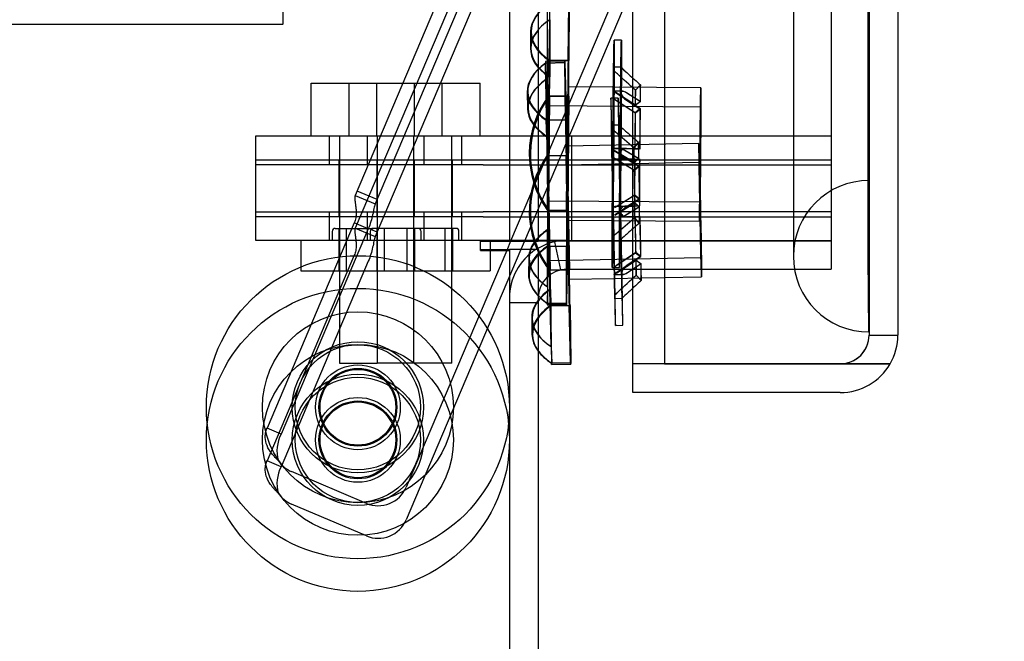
# Model space of a CAD drawing. Header units: inches. Extents: x 1 to 359, y -2 to 239.
# Tile 24 of 82: x 34.1 to 37.35, y 87.29 to 89.35. Entities that reach past the tile are written whole.
import ezdxf
from ezdxf.enums import TextEntityAlignment as Align
from ezdxf.lldxf.tags import DXFTag

# ---------------------------------------------------------------- set-up
doc = ezdxf.new("R2010")
doc.units = ezdxf.units.IN
doc.header["$MEASUREMENT"] = 0
for name, color, linetype in [('COM53964-1', 7, 'Continuous'), ('COM70098', 7, 'Continuous'), ('COM70220', 7, 'Continuous'), ('COM70739-9', 7, 'Continuous'), ('COM70839-3', 7, 'Continuous'), ('COM71195-6', 7, 'Continuous'), ('COM71299-1', 7, 'Continuous'), ('COM71300-1', 7, 'Continuous'), ('COM71301-1', 7, 'Continuous'), ('Default', 7, 'Continuous'), ('GSK87756', 7, 'Continuous'), ('NTS18147', 7, 'Continuous'), ('NTS86070', 7, 'Continuous'), ('ROL87452', 7, 'Continuous'), ('RVT17786', 7, 'Continuous'), ('SCC180005', 7, 'Continuous'), ('WAF25376', 7, 'Continuous'), ('WAM30038', 7, 'Continuous')]:
    doc.layers.add(name, color=color, linetype=linetype)
doc.styles.add('SEACAD_Times_New_Roman', font='times.ttf')
tags = doc.linetypes.add('HIDDEN2', pattern=[0.1875, 0.125, -0.0625]).pattern_tags.tags
tags[6:7] = [DXFTag(74, 4), DXFTag(75, 0), DXFTag(340, '0'), DXFTag(46, 0.0), DXFTag(50, 0.0), DXFTag(44, 0.0), DXFTag(45, 0.0)]
tags[4:5] = [DXFTag(74, 4), DXFTag(75, 0), DXFTag(340, '0'), DXFTag(46, 0.0), DXFTag(50, 0.0), DXFTag(44, 0.0), DXFTag(45, 0.0)]
doc.dimstyles.new('HAMMOND_(STH_-_300x200)', dxfattribs={"dimtxt": 1.5, "dimasz": 1.875, "dimexe": 0.75, "dimexo": 0.75, "dimgap": 0.375, "dimtad": 0, "dimtih": 1, "dimtoh": 1, "dimzin": 0, "dimdsep": 46, "dimtxsty": 'SEACAD_Times_New_Roman', "dimblk1": '_SE_FILLED', "dimblk2": '_SE_FILLED', "dimsah": 1, "dimcen": 0.75, "dimadec": 0, "dimazin": 0, "dimtfac": 0.8, "dimtofl": 0, "dimtmove": 0, "dimatfit": 3, "dimfxl": 1, "dimtolj": 1, "dimtzin": 0, "dimarcsym": 0})

# ---------------------------------------------------------------- blocks, each defined once
blk = doc.blocks.new('SE1')
at = {"layer": 'COM53964-1', "color": 7, "linetype": 'HIDDEN2'}
for p, q in [((34.9654, 89.4699), (34.9654, 89.3319)), ((34.9664, 89.3319), (34.9664, 89.4699)), ((18.5904, 89.3319), (34.9654, 89.3319)), ((34.9664, 89.3319), (34.9654, 89.3319))]:
    blk.add_line(p, q, dxfattribs=at)
at = {"layer": 'COM70098', "color": 7, "linetype": 'HIDDEN2'}
for p, q in [((34.8764, 88.8679), (34.8764, 88.9629)), ((34.8764, 88.9629), (35.6264, 88.9629)), ((35.1191, 88.9629), (35.1191, 88.8679)), ((35.2441, 88.9629), (35.2441, 88.8679)), ((35.4316, 88.8679), (35.4316, 88.9629)), ((35.5566, 88.8679), (35.5566, 88.9629)), ((35.6264, 88.9629), (36.7754, 88.9629)), ((35.9184, 88.9629), (35.9184, 88.8679)), ((35.6264, 88.8679), (34.8764, 88.8679)), ((35.6264, 88.8679), (36.7754, 88.8679)), ((34.8764, 88.6179), (34.8764, 88.7129)), ((34.8764, 88.7129), (35.6264, 88.7129)), ((35.1191, 88.7129), (35.1191, 88.6179)), ((35.2441, 88.7129), (35.2441, 88.6179)), ((35.4316, 88.6179), (35.4316, 88.7129)), ((35.5566, 88.6179), (35.5566, 88.7129)), ((36.7754, 88.7129), (35.6264, 88.7129)), ((35.9184, 88.7129), (35.9184, 88.6179)), ((35.6264, 88.6179), (34.8764, 88.6179)), ((35.9034, 88.6179), (35.6264, 88.6179))]:
    blk.add_line(p, q, dxfattribs=at)
at = {"layer": 'COM70220', "color": 7, "linetype": 'HIDDEN2'}
for p, q in [((36.6504, 149.8759), (36.6504, 88.8159)), ((36.8964, 149.8759), (36.8964, 88.8159)), ((36.8984, 149.8759), (36.8984, 88.8159)), ((36.8994, 149.8759), (36.8994, 88.8159)), ((36.6504, 88.8159), (36.6504, 88.5659)), ((36.8964, 88.8159), (36.8964, 88.5659)), ((36.8984, 88.8149), (36.8964, 88.5659)), ((36.8984, 88.8159), (36.8984, 88.3169)), ((36.8994, 88.8149), (36.8984, 88.8149)), ((36.8994, 88.8159), (36.8994, 88.3169)), ((36.8964, 88.5659), (36.8984, 88.3169)), ((36.8984, 88.3169), (36.8994, 88.3169))]:
    blk.add_line(p, q, dxfattribs=at)
blk.add_arc((36.9004, 88.5659), 0.25, 90, 270, dxfattribs=at)
at = {"layer": 'COM70739-9', "color": 7, "linetype": 'HIDDEN2'}
blk.add_line((35.8384, 149.5829), (35.8384, 88.9629), dxfattribs=at)
at = {"layer": 'COM70839-3', "color": 7, "linetype": 'HIDDEN2'}
for p, q in [((35.9807, 90.5959), (35.2045, 88.7667)), ((36.047, 90.5678), (35.2708, 88.7385)), ((35.9807, 90.4884), (35.2045, 88.6591)), ((36.047, 90.4602), (35.2708, 88.631)), ((36.4696, 90.3884), (35.7172, 88.6154)), ((36.4696, 90.2809), (35.7628, 88.6154)), ((35.2769, 88.753), (35.2106, 88.7812)), ((35.2045, 88.7667), (35.2708, 88.7385)), ((35.2014, 88.6765), (34.9135, 87.998)), ((35.2478, 88.6568), (35.2014, 88.6765)), ((35.2478, 88.6568), (34.9599, 87.9783)), ((35.2045, 88.6591), (35.2708, 88.631)), ((35.2769, 88.6455), (35.256, 88.6544)), ((35.7512, 88.5879), (35.3725, 87.6957)), ((35.7045, 88.5854), (35.3725, 87.8032)), ((35.2014, 88.569), (34.9135, 87.8905)), ((35.2478, 88.5493), (34.9599, 87.8708)), ((34.9599, 87.9783), (34.9135, 87.998)), ((34.9599, 87.8708), (34.9135, 87.8905)), ((35.2414, 87.7502), (34.9947, 87.8549)), ((35.2414, 87.6427), (34.9947, 87.7474))]:
    blk.add_line(p, q, dxfattribs=at)
at = {"layer": 'COM70839-3', "color": 7, "linetype": 'Continuous'}
for p, q in [((35.7172, 88.6154), (35.7045, 88.5854)), ((35.7628, 88.6154), (35.7512, 88.5879))]:
    blk.add_line(p, q, dxfattribs=at)
at = {"layer": 'COM70839-3', "color": 7, "linetype": 'HIDDEN2'}
for centre in [(35.2134, 88.0674), (35.2134, 87.9598)]:
    blk.add_circle(centre, 0.1285, dxfattribs=at)
for centre, radius, start, end in [((35.0651, 87.9231), 0.1188, 152.2817, 195.3294), ((35.0651, 87.8155), 0.1188, 152.2817, 195.3294), ((35.0338, 87.947), 0.1, 213.6052, 247.0066), ((35.2805, 87.8423), 0.1, 247.0066, 337.0066), ((35.0338, 87.8395), 0.1, 213.6052, 247.0066), ((35.2805, 87.7348), 0.1, 247.0066, 337.0066)]:
    blk.add_arc(centre, radius, start, end, dxfattribs=at)
for points, knots in [([(35.2045, 88.7667), (35.2043, 88.7661), (35.2039, 88.765), (35.2033, 88.7627), (35.203, 88.7594), (35.2031, 88.7548), (35.2037, 88.7483), (35.2051, 88.7391), (35.2068, 88.7269), (35.2079, 88.7142), (35.2077, 88.7025), (35.2064, 88.6926), (35.2044, 88.6843), (35.2024, 88.6791), (35.2014, 88.6765)], [0, 0, 0, 0, 0.040175, 0.080102, 0.158226, 0.23381, 0.30692, 0.445198, 0.573002, 0.690655, 0.799398, 0.868041, 0.934412, 1, 1, 1, 1]), ([(35.2708, 88.7385), (35.2706, 88.7381), (35.2705, 88.7378), (35.2703, 88.7374), (35.2703, 88.7373), (35.2702, 88.7371), (35.2702, 88.737), (35.2699, 88.7363), (35.2697, 88.7358), (35.2691, 88.734), (35.2687, 88.7328), (35.2677, 88.729), (35.267, 88.7261), (35.265, 88.717), (35.2637, 88.7102), (35.2589, 88.6882), (35.2543, 88.6722), (35.2478, 88.6568)], [0, 0, 0, 0, 0.015625, 0.015625, 0.023438, 0.023438, 0.03125, 0.03125, 0.0625, 0.0625, 0.125, 0.125, 0.25, 0.25, 0.5, 0.5, 1, 1, 1, 1]), ([(35.2045, 88.6591), (35.2043, 88.6586), (35.2039, 88.6575), (35.2033, 88.6552), (35.203, 88.6519), (35.2031, 88.6473), (35.2037, 88.6407), (35.2051, 88.6316), (35.2068, 88.6194), (35.2079, 88.6066), (35.2077, 88.595), (35.2064, 88.5851), (35.2044, 88.5768), (35.2024, 88.5716), (35.2014, 88.569)], [0, 0, 0, 0, 0.040175, 0.080102, 0.158226, 0.23381, 0.30692, 0.445198, 0.573002, 0.690655, 0.799398, 0.868041, 0.934412, 1, 1, 1, 1]), ([(35.2708, 88.631), (35.2706, 88.6306), (35.2705, 88.6303), (35.2703, 88.6299), (35.2703, 88.6298), (35.2702, 88.6295), (35.2702, 88.6295), (35.2699, 88.6288), (35.2697, 88.6283), (35.2691, 88.6265), (35.2687, 88.6253), (35.2677, 88.6215), (35.267, 88.6186), (35.265, 88.6094), (35.2637, 88.6027), (35.2589, 88.5807), (35.2543, 88.5647), (35.2478, 88.5493)], [0, 0, 0, 0, 0.015625, 0.015625, 0.023438, 0.023438, 0.03125, 0.03125, 0.0625, 0.0625, 0.125, 0.125, 0.25, 0.25, 0.5, 0.5, 1, 1, 1, 1]), ([(34.9505, 87.8916), (34.9496, 87.8925), (34.9489, 87.8932), (34.948, 87.894), (34.9477, 87.8943), (34.9472, 87.8947), (34.9472, 87.8948), (34.9455, 87.8964), (34.9445, 87.8974), (34.9408, 87.901), (34.9386, 87.9033), (34.9324, 87.9102), (34.9285, 87.915), (34.9185, 87.9292), (34.9138, 87.9385), (34.9082, 87.9567), (34.9072, 87.9655), (34.908, 87.9781), (34.9087, 87.9825), (34.9098, 87.9872), (34.9101, 87.9882), (34.9105, 87.9897), (34.9107, 87.9902), (34.911, 87.9912), (34.9113, 87.9919), (34.9118, 87.9935), (34.9125, 87.9955), (34.9135, 87.998)], [0, 0, 0, 0, 0.015625, 0.015625, 0.023438, 0.023438, 0.03125, 0.03125, 0.0625, 0.0625, 0.125, 0.125, 0.25, 0.25, 0.5, 0.5, 0.75, 0.75, 0.875, 0.875, 0.90625, 0.90625, 0.921875, 0.921875, 0.9375, 0.9375, 1, 1, 1, 1]), ([(34.9505, 87.7841), (34.9496, 87.785), (34.9489, 87.7857), (34.948, 87.7865), (34.9477, 87.7868), (34.9472, 87.7872), (34.9472, 87.7873), (34.9455, 87.7889), (34.9445, 87.7899), (34.9408, 87.7935), (34.9386, 87.7958), (34.9324, 87.8027), (34.9285, 87.8075), (34.9185, 87.8217), (34.9138, 87.831), (34.9082, 87.8492), (34.9072, 87.858), (34.908, 87.8706), (34.9087, 87.875), (34.9098, 87.8797), (34.9101, 87.8807), (34.9105, 87.8822), (34.9107, 87.8827), (34.911, 87.8837), (34.9113, 87.8844), (34.9118, 87.886), (34.9125, 87.8879), (34.9135, 87.8905)], [0, 0, 0, 0, 0.015625, 0.015625, 0.023438, 0.023438, 0.03125, 0.03125, 0.0625, 0.0625, 0.125, 0.125, 0.25, 0.25, 0.5, 0.5, 0.75, 0.75, 0.875, 0.875, 0.90625, 0.90625, 0.921875, 0.921875, 0.9375, 0.9375, 1, 1, 1, 1])]:
    blk.add_open_spline(points, degree=3, knots=knots, dxfattribs=at)
at = {"layer": 'COM71195-6', "color": 7, "linetype": 'Continuous'}
for p, q in [((36.2254, 150.5529), (36.2254, 88.211)), ((36.9954, 150.4579), (36.9954, 88.3059)), ((36.1204, 88.211), (36.1204, 88.4603)), ((36.2254, 88.211), (36.1204, 88.211)), ((36.1204, 88.1159), (36.1204, 88.2109)), ((36.8054, 88.2109), (36.1204, 88.2109)), ((36.2254, 88.211), (36.8054, 88.211)), ((36.8054, 88.211), (36.9699, 88.211)), ((36.9699, 88.2109), (36.8054, 88.2109)), ((36.8054, 88.1159), (36.1204, 88.1159))]:
    blk.add_line(p, q, dxfattribs=at)
at = {"layer": 'COM71195-6', "color": 7, "linetype": 'HIDDEN2'}
for p, q in [((36.9004, 150.4579), (36.9004, 88.3059)), ((36.1204, 88.4603), (36.1204, 150.0229)), ((36.9004, 88.3059), (36.9954, 88.3059))]:
    blk.add_line(p, q, dxfattribs=at)
blk.add_arc((36.8054, 88.3059), 0.095, 270, 0, dxfattribs=at)
at = {"layer": 'COM71195-6', "color": 7, "linetype": 'Continuous'}
for start, end in [(330, 0), (270, 330)]:
    blk.add_arc((36.8054, 88.3059), 0.19, start, end, dxfattribs=at)
at = {"layer": 'COM71195-6', "color": 7, "linetype": 'HIDDEN2'}
blk.add_ellipse((36.8054, 88.3059), major_axis=(-0.095, 0), ratio=0.999171, start_param=1.570796, end_param=3.141593, dxfattribs=at)
at = {"layer": 'COM71195-6', "color": 7, "linetype": 'Continuous'}
blk.add_ellipse((36.8054, 88.3059), major_axis=(-0.19, 0), ratio=0.999171, start_param=2.617994, end_param=3.141593, dxfattribs=at)
at = {"layer": 'COM71299-1', "color": 7, "linetype": 'HIDDEN2'}
for p, q in [((35.8835, 88.5208), (35.8637, 88.6138)), ((35.9034, 88.6179), (36.7754, 88.6179)), ((36.7754, 88.6154), (36.7754, 88.5229)), ((36.2254, 88.5229), (36.7754, 88.5229)), ((35.7134, 88.4129), (35.8084, 88.4129))]:
    blk.add_line(p, q, dxfattribs=at)
at = {"layer": 'COM71299-1', "color": 7, "linetype": 'Continuous'}
for p, q in [((35.7134, 88.5879), (35.7134, 88.5854)), ((35.8084, 88.5879), (35.7134, 88.5879)), ((35.8084, 88.5879), (35.8084, 81.4329)), ((35.9034, 88.5229), (36.2254, 88.5229))]:
    blk.add_line(p, q, dxfattribs=at)
for radius, start, end in [(0.19, 99.3048, 122.6369), (0.095, 90, 180)]:
    blk.add_arc((35.9034, 88.4279), radius, start, end, dxfattribs=at)
at = {"layer": 'COM71299-1', "color": 7, "linetype": 'HIDDEN2'}
for start, end in [(90, 99.3048), (122.6369, 180)]:
    blk.add_arc((35.9034, 88.4279), 0.19, start, end, dxfattribs=at)
at = {"layer": 'COM71300-1', "color": 7, "linetype": 'HIDDEN2'}
for p, q in [((35.7134, 149.9304), (35.7134, 88.6154)), ((36.7754, 149.9304), (36.7754, 88.6154)), ((36.7754, 88.6154), (36.2254, 88.6154))]:
    blk.add_line(p, q, dxfattribs=at)
at = {"layer": 'COM71300-1', "color": 7, "linetype": 'Continuous'}
for p, q in [((35.8084, 149.9304), (35.8084, 88.6154)), ((35.6184, 88.5854), (35.6184, 88.6154)), ((35.6184, 88.6154), (35.8084, 88.6154)), ((35.9034, 88.6154), (35.8084, 88.6154)), ((36.2254, 88.6154), (35.9034, 88.6154)), ((35.6184, 88.5854), (35.7134, 88.5854)), ((35.7134, 88.5854), (35.7134, 81.3354))]:
    blk.add_line(p, q, dxfattribs=at)
at = {"layer": 'COM71301-1', "color": 7, "linetype": 'HIDDEN2'}
for p, q in [((35.6184, 88.6179), (35.6184, 88.6154)), ((35.6184, 88.5879), (35.7134, 88.5879))]:
    blk.add_line(p, q, dxfattribs=at)
at = {"layer": 'GSK87756', "color": 7, "linetype": 'HIDDEN2'}
for p, q in [((34.8764, 88.6964), (34.8764, 88.8844)), ((34.8764, 88.8844), (35.6264, 88.8844)), ((35.1504, 88.8844), (35.1504, 88.6964)), ((35.2754, 88.8844), (35.2754, 88.6964)), ((35.4004, 88.6964), (35.4004, 88.8844)), ((35.5254, 88.6964), (35.5254, 88.8844)), ((35.6264, 88.8844), (36.7754, 88.8844)), ((35.9184, 88.8844), (35.9184, 88.6964)), ((35.6264, 88.6964), (34.8764, 88.6964)), ((35.6264, 88.6964), (36.7754, 88.6964))]:
    blk.add_line(p, q, dxfattribs=at)
at = {"layer": 'NTS18147', "color": 7, "linetype": 'HIDDEN2'}
for p, q in [((35.8463, 89.3465), (35.8467, 89.4011)), ((35.8466, 89.3465), (35.8472, 89.4011)), ((35.9068, 89.2118), (35.9097, 89.4006)), ((35.9102, 89.4006), (35.9099, 89.2118)), ((35.8435, 89.1578), (35.8463, 89.3465)), ((35.8466, 89.3465), (35.8463, 89.1578)), ((35.7832, 89.3065), (35.7829, 89.252)), ((35.7851, 89.3079), (35.7845, 89.2534)), ((35.8328, 89.2037), (35.8958, 89.2049)), ((35.834, 89.1491), (35.8328, 89.2037)), ((35.8959, 89.2096), (35.8329, 89.2083)), ((35.8963, 89.2049), (35.8333, 89.2037)), ((35.8343, 89.1491), (35.8333, 89.2037)), ((35.8435, 89.1578), (35.8438, 89.2123)), ((35.9068, 89.2118), (35.8438, 89.2123)), ((35.8463, 89.1578), (35.8469, 89.2123)), ((35.8469, 89.2123), (35.9099, 89.2118)), ((35.8982, 89.0162), (35.8958, 89.2049)), ((35.8963, 89.2049), (35.9013, 89.0162)), ((35.8364, 88.9604), (35.834, 89.1491)), ((35.8343, 89.1491), (35.8393, 88.9604)), ((35.772, 89.1073), (35.7732, 89.0528)), ((35.7738, 89.1088), (35.7748, 89.0543)), ((36.3451, 89.1215), (35.9076, 89.1252)), ((35.8396, 88.717), (35.8428, 89.0945)), ((35.8425, 89.0945), (35.9055, 89.094)), ((35.8428, 89.0945), (35.8425, 89.0945)), ((35.8459, 89.0945), (35.8427, 88.717)), ((35.8459, 89.0945), (35.8462, 89.0945)), ((35.9092, 89.094), (35.8462, 89.0945)), ((35.9023, 88.7165), (35.9055, 89.094)), ((35.9092, 89.094), (35.906, 88.7165)), ((36.3446, 89.058), (35.8441, 89.0622)), ((35.8982, 89.0162), (35.8352, 89.0149)), ((35.8364, 88.9604), (35.8352, 89.0149)), ((35.8383, 89.015), (35.9013, 89.0162)), ((35.8393, 88.9604), (35.8383, 89.015)), ((36.3389, 88.9382), (35.9015, 88.9296)), ((35.8373, 88.8971), (35.9003, 88.8983)), ((35.8375, 88.8971), (35.8373, 88.8971)), ((35.845, 88.5197), (35.8375, 88.8971)), ((36.3401, 88.8748), (35.8397, 88.8649)), ((35.8407, 88.8972), (35.8481, 88.5197)), ((35.8407, 88.8972), (35.8409, 88.8972)), ((35.9039, 88.8984), (35.8409, 88.8972)), ((35.9077, 88.5229), (35.9003, 88.8983)), ((35.9039, 88.8984), (35.9113, 88.521)), ((35.8414, 88.7493), (36.3419, 88.745)), ((35.9023, 88.7165), (35.8393, 88.717)), ((35.8396, 88.717), (35.8393, 88.717)), ((35.8427, 88.717), (35.843, 88.717)), ((35.843, 88.717), (35.906, 88.7165)), ((35.9039, 88.6852), (36.3414, 88.6815)), ((35.8392, 88.6537), (35.8386, 88.5992)), ((35.8389, 88.465), (35.8392, 88.6537)), ((35.842, 88.6537), (35.8392, 88.465)), ((35.842, 88.6537), (35.8417, 88.5992)), ((35.8386, 88.5992), (35.9016, 88.5987)), ((35.9047, 88.5986), (35.8417, 88.5992)), ((35.9013, 88.4099), (35.9016, 88.5987)), ((35.9047, 88.5986), (35.9018, 88.4099)), ((35.777, 88.5606), (35.7765, 88.506)), ((35.7786, 88.5592), (35.7783, 88.5046)), ((35.8459, 88.5519), (36.3463, 88.5618)), ((35.8815, 88.5204), (35.8447, 88.5197)), ((35.845, 88.5197), (35.8447, 88.5197)), ((35.8481, 88.5197), (35.8483, 88.5197)), ((35.8483, 88.5197), (35.9113, 88.521)), ((36.0589, 88.4926), (36.1478, 88.4944)), ((36.2254, 88.4959), (36.3476, 88.4983)), ((35.8389, 88.465), (35.8383, 88.4104)), ((35.8392, 88.465), (35.8388, 88.4104)), ((35.8514, 88.2677), (35.8464, 88.4564)), ((35.8464, 88.4564), (35.8473, 88.4019)), ((35.8492, 88.4565), (35.8517, 88.2677)), ((35.8492, 88.4565), (35.8504, 88.4019)), ((35.9013, 88.4099), (35.8383, 88.4104)), ((35.8385, 88.4058), (35.9015, 88.4052)), ((35.8388, 88.4104), (35.9018, 88.4099)), ((35.9134, 88.4032), (35.8504, 88.4019)), ((35.7869, 88.3615), (35.7878, 88.307)), ((35.7885, 88.3601), (35.7897, 88.3056)), ((35.8514, 88.2677), (35.8523, 88.2132)), ((35.8517, 88.2677), (35.8529, 88.2132)), ((35.8529, 88.2132), (35.9158, 88.2144))]:
    blk.add_line(p, q, dxfattribs=at)
at = {"layer": 'NTS18147', "color": 7, "linetype": 'Continuous'}
for p, q in [((35.9077, 88.5209), (35.8815, 88.5204)), ((35.9077, 88.5209), (35.9077, 88.5229)), ((35.9101, 88.4897), (36.0589, 88.4926)), ((36.1478, 88.4944), (36.2254, 88.4959)), ((35.8473, 88.4019), (35.9103, 88.4031)), ((35.9153, 88.2144), (35.9103, 88.4031)), ((35.9134, 88.4032), (35.9158, 88.2144)), ((35.9153, 88.2144), (35.8523, 88.2132)), ((35.8527, 88.2085), (35.9157, 88.2098))]:
    blk.add_line(p, q, dxfattribs=at)
at = {"layer": 'NTS18147', "color": 7, "linetype": 'HIDDEN2'}
for centre, start, end in [((36.0973, 88.9036), 143.1487, 215.8807), ((36.0975, 88.9036), 143.1487, 215.8807), ((36.1006, 88.9036), 143.1487, 215.8807), ((36.1009, 88.9036), 143.1487, 215.8807), ((36.0973, 88.7134), 144.7648, 197.4548), ((36.0976, 88.7134), 144.7648, 217.4968), ((36.1007, 88.7135), 144.7648, 217.4968), ((36.1009, 88.7135), 144.7648, 217.4968), ((36.0973, 88.7134), 203.2155, 217.4968)]:
    blk.add_arc(centre, 0.3183, start, end, dxfattribs=at)
at = {"layer": 'NTS18147', "color": 7, "linetype": 'Continuous'}
blk.add_arc((36.0973, 88.7134), 0.3183, 197.4548, 203.2155, dxfattribs=at)
at = {"layer": 'NTS18147', "color": 7, "linetype": 'HIDDEN2'}
for centre, major_axis, ratio, start_param, end_param in [((36.1016, 89.3045), (0.3183, -0.002), 0.500005, 2.502372, 3.771791), ((36.1034, 89.3045), (0.3183, -0.0034), 0.499987, 2.511394, 3.780813), ((36.1012, 89.25), (0.3183, -0.002), 0.500005, 2.502372, 3.771791), ((36.1028, 89.25), (0.3183, -0.0034), 0.499987, 2.511394, 3.780813), ((36.0903, 89.1143), (0.3183, 0.007), 0.500004, 2.502372, 3.771791), ((36.0921, 89.1144), (0.3183, 0.0056), 0.499988, 2.511394, 3.780813), ((35.8428, 88.7084), (0.0099, -0.4999), 0.003907, 3.005123, 3.27808), ((35.8427, 88.9058), (0.0042, 0.5), 0.003907, 0.910729, 1.183686), ((35.8427, 88.9058), (0.0042, 0.5), 0.003907, -1.183666, -0.910709), ((35.9058, 88.7097), (0.0099, -0.4999), 0.003907, 3.005123, 3.27808), ((35.9057, 88.9052), (0.0042, 0.5), 0.003907, 0.910729, 1.183686), ((35.9057, 88.9052), (0.0042, 0.5), 0.003907, -1.183666, -0.910709), ((36.0915, 89.0598), (0.3183, 0.007), 0.500004, 2.502372, 3.771791), ((36.0931, 89.0598), (0.3183, 0.0056), 0.499988, 2.511394, 3.780813), ((35.9057, 88.9052), (-0.0019, -0.22), 0.003907, 0.00001, 6.283185), ((35.8428, 88.7084), (-0.0099, 0.4999), 0.003907, 0.910728, 1.183685), ((35.8428, 88.7084), (-0.0099, 0.4999), 0.003907, -1.183667, -0.91071), ((35.9058, 88.7097), (-0.0099, 0.4999), 0.003907, 0.910728, 1.183685), ((35.9058, 88.7097), (-0.0099, 0.4999), 0.003907, -1.183667, -0.91071), ((35.9058, 88.7097), (0.0043, -0.22), 0.003907, 0.000009, 5.726146), ((35.8427, 88.9058), (-0.0042, -0.5), 0.003907, -1.183666, -0.910709), ((35.8427, 88.9058), (-0.0042, -0.5), 0.003907, 0.910729, 1.183686), ((35.9057, 88.9052), (-0.0042, -0.5), 0.003907, -1.183666, -0.910709), ((35.9057, 88.9052), (-0.0042, -0.5), 0.003907, 0.910729, 1.183686), ((36.0969, 88.5572), (0.3183, -0.002), 0.500005, 2.502372, 3.771791), ((36.0954, 88.5572), (0.3183, -0.0034), 0.499987, 2.511394, 2.806557), ((36.0948, 88.5026), (0.3183, -0.0034), 0.499987, 2.511394, 3.598799), ((36.0966, 88.5026), (0.3183, -0.002), 0.500005, 2.502372, 3.771791), ((36.0954, 88.5572), (0.3183, -0.0034), 0.499987, 2.968628, 3.780813), ((35.8428, 88.7084), (0.0099, -0.4999), 0.003907, -1.183667, -1.147305), ((35.8428, 88.7084), (0.0099, -0.4999), 0.003907, 0.910728, 1.183685), ((35.9058, 88.7097), (0.0099, -0.4999), 0.003907, 1.115198, 1.183685), ((36.1067, 88.3671), (0.3183, 0.007), 0.500004, 2.502372, 3.771791), ((36.1052, 88.3671), (0.3183, 0.0056), 0.499988, 2.762851, 3.780813), ((36.0948, 88.5026), (0.3183, -0.0034), 0.499987, 3.653529, 3.780813), ((36.1079, 88.3126), (0.3183, 0.007), 0.500004, 2.502372, 3.771791), ((35.8427, 88.9058), (0.0042, 0.5), 0.003907, 3.005124, 3.278081), ((35.9057, 88.9052), (0.0042, 0.5), 0.003907, 3.005124, 3.278081), ((36.1061, 88.3126), (0.3183, 0.0056), 0.499988, 2.771228, 3.494476), ((35.8428, 88.7084), (-0.0099, 0.4999), 0.003907, 3.141593, 3.27808)]:
    blk.add_ellipse(centre, major_axis=major_axis, ratio=ratio, start_param=start_param, end_param=end_param, dxfattribs=at)
for centre, major_axis in [((36.3432, 88.9015), (-0.0019, -0.22)), ((35.8427, 88.9058), (-0.0013, -0.1565)), ((36.3432, 88.9015), (-0.0013, -0.1565)), ((36.3432, 88.7183), (0.0043, -0.22)), ((36.3432, 88.7183), (0.0031, -0.1565)), ((35.8428, 88.7084), (0.0031, -0.1565))]:
    blk.add_ellipse(centre, major_axis=major_axis, ratio=0.003907, dxfattribs=at)
at = {"layer": 'NTS18147', "color": 7, "linetype": 'Continuous'}
for centre, major_axis, ratio, start_param, end_param in [((36.0954, 88.5572), (0.3183, -0.0034), 0.499987, -3.476628, -3.314557), ((35.9058, 88.7097), (0.0099, -0.4999), 0.003907, -1.183667, -0.91071), ((35.9058, 88.7097), (0.0043, -0.22), 0.003907, 5.726146, 6.283185), ((35.8428, 88.7084), (0.0099, -0.4999), 0.003907, -1.147305, -0.91071), ((35.9058, 88.7097), (0.0099, -0.4999), 0.003907, 0.910728, 1.115198), ((36.1052, 88.3671), (0.3183, 0.0056), 0.499988, -3.771791, -3.520334), ((36.0948, 88.5026), (0.3183, -0.0034), 0.499987, 3.598799, 3.653529), ((36.1061, 88.3126), (0.3183, 0.0056), 0.499988, -3.771791, -3.511958), ((36.1061, 88.3126), (0.3183, 0.0056), 0.499988, 3.494476, 3.780813), ((35.8428, 88.7084), (-0.0099, 0.4999), 0.003907, 3.005123, 3.141593), ((35.9058, 88.7097), (-0.0099, 0.4999), 0.003907, 3.005123, 3.27808)]:
    blk.add_ellipse(centre, major_axis=major_axis, ratio=ratio, start_param=start_param, end_param=end_param, dxfattribs=at)
at = {"layer": 'NTS86070', "color": 7, "linetype": 'HIDDEN2'}
for p, q in [((35.1289, 88.6479), (35.1289, 88.6179)), ((35.1389, 88.6579), (35.2639, 88.6579)), ((35.1504, 88.6579), (35.1504, 88.5179)), ((35.1749, 88.6579), (35.1749, 88.5179)), ((35.2539, 88.6479), (35.2539, 88.6179)), ((35.5369, 88.6579), (35.2639, 88.6579)), ((35.2754, 88.6579), (35.2754, 88.5179)), ((35.2999, 88.6579), (35.2999, 88.5179)), ((35.3759, 88.5179), (35.3759, 88.6579)), ((35.4004, 88.6579), (35.4004, 88.5179)), ((35.4219, 88.6179), (35.4219, 88.6479)), ((35.5009, 88.5179), (35.5009, 88.6579)), ((35.5254, 88.6579), (35.5254, 88.5179)), ((35.5469, 88.6179), (35.5469, 88.6479)), ((35.0254, 88.6179), (35.0254, 88.5179)), ((35.1504, 88.6179), (35.1504, 88.5179)), ((35.5254, 88.6179), (35.5254, 88.5179)), ((35.6504, 88.6179), (35.6504, 88.5179)), ((35.0254, 88.5179), (35.1524, 88.5179)), ((35.1504, 88.5179), (35.6504, 88.5179))]:
    blk.add_line(p, q, dxfattribs=at)
for centre, start, end in [((35.1389, 88.6479), 90, 180), ((35.2639, 88.6479), 90, 180), ((35.4119, 88.6479), 0, 90), ((35.5369, 88.6479), 0, 90)]:
    blk.add_arc(centre, 0.01, start, end, dxfattribs=at)
at = {"layer": 'ROL87452', "color": 7, "linetype": 'HIDDEN2'}
for centre, radius in [((35.2134, 88.0674), 0.5), ((35.2134, 87.9598), 0.5), ((35.2134, 88.0674), 0.2065), ((35.2134, 87.9598), 0.2065)]:
    blk.add_circle(centre, radius, dxfattribs=at)
at = {"layer": 'RVT17786', "color": 7, "linetype": 'HIDDEN2'}
for centre, radius in [((35.2134, 88.0674), 0.2165), ((35.2134, 88.0674), 0.125), ((35.2134, 87.9598), 0.2165), ((35.2134, 87.9598), 0.125)]:
    blk.add_circle(centre, radius, dxfattribs=at)
at = {"layer": 'SCC180005', "color": 7, "linetype": 'HIDDEN2'}
for p, q in [((35.0594, 89.1369), (35.1844, 89.1369)), ((35.0594, 88.9629), (35.0594, 89.1369)), ((35.1844, 89.1369), (35.4004, 89.1369)), ((35.1844, 88.9629), (35.1844, 89.1369)), ((35.2754, 88.9629), (35.2754, 89.1369)), ((35.4004, 89.1369), (35.6164, 89.1369)), ((35.4004, 88.9629), (35.4004, 89.1369)), ((35.4914, 88.9629), (35.4914, 89.1369)), ((35.6164, 88.9629), (35.6164, 89.1369)), ((35.1524, 88.9629), (35.1524, 88.2129)), ((35.2774, 88.9629), (35.2774, 88.2129)), ((35.3984, 88.2129), (35.3984, 88.9629)), ((35.5234, 88.2129), (35.5234, 88.9629)), ((35.1524, 88.2129), (35.2774, 88.2129)), ((35.5234, 88.2129), (35.2774, 88.2129))]:
    blk.add_line(p, q, dxfattribs=at)
at = {"layer": 'WAF25376', "color": 7, "linetype": 'HIDDEN2'}
for centre, radius in [((35.2134, 88.0674), 0.315), ((35.2134, 87.9598), 0.315), ((35.2134, 88.0674), 0.14), ((35.2134, 87.9598), 0.14)]:
    blk.add_circle(centre, radius, dxfattribs=at)
at = {"layer": 'WAM30038', "color": 7, "linetype": 'HIDDEN2'}
for p, q in [((36.0829, 89.2787), (36.0589, 89.2789)), ((36.0649, 89.1722), (36.058, 89.1785)), ((36.0581, 89.1785), (36.065, 89.1722)), ((36.0822, 89.1895), (36.0582, 89.1897)), ((36.1455, 89.1315), (36.1294, 89.1136)), ((36.1296, 89.1136), (36.1457, 89.1315)), ((36.0863, 89.1109), (36.0568, 89.1111)), ((36.0568, 89.1096), (36.0637, 89.106)), ((36.0878, 89.1109), (36.0582, 89.1111)), ((36.0651, 89.106), (36.0582, 89.1096)), ((36.0637, 89.106), (36.1286, 89.0644)), ((36.1296, 89.0644), (36.0651, 89.106)), ((36.1446, 89.077), (36.0998, 89.1057)), ((36.1012, 89.1056), (36.1457, 89.077)), ((36.0724, 89.088), (36.0484, 89.0875)), ((36.0634, 89.0812), (36.0565, 89.0865)), ((36.0581, 89.0865), (36.065, 89.0812)), ((36.1283, 89.0396), (36.0634, 89.0812)), ((36.065, 89.0812), (36.1295, 89.0396)), ((36.0995, 89.0809), (36.1443, 89.0522)), ((36.1456, 89.0522), (36.1011, 89.0809)), ((36.1286, 89.0644), (36.1446, 89.077)), ((36.1457, 89.077), (36.1296, 89.0644)), ((36.1443, 89.0522), (36.1283, 89.0396)), ((36.1295, 89.0396), (36.1456, 89.0522)), ((36.0741, 88.9988), (36.0501, 88.9983)), ((36.0573, 88.981), (36.0503, 88.9871)), ((36.0504, 88.9871), (36.0575, 88.981)), ((36.1391, 88.9426), (36.1235, 88.9243)), ((36.1237, 88.9243), (36.1393, 88.9426)), ((36.0805, 88.9203), (36.0509, 88.9198)), ((36.051, 88.9182), (36.058, 88.9148)), ((36.082, 88.9204), (36.0524, 88.9198)), ((36.0594, 88.9148), (36.0524, 88.9183)), ((36.0548, 88.9203), (36.0618, 88.9214)), ((36.0639, 88.9214), (36.0569, 88.9203)), ((36.058, 88.9148), (36.124, 88.8751)), ((36.1251, 88.8751), (36.0594, 88.9148)), ((36.0618, 88.9214), (36.1271, 88.9208)), ((36.0979, 88.9211), (36.0618, 88.9214)), ((36.1287, 88.9208), (36.0639, 88.9214)), ((36.1, 88.9211), (36.0639, 88.9214)), ((36.1397, 88.8881), (36.0941, 88.9155)), ((36.0955, 88.9155), (36.1409, 88.8881)), ((36.1429, 88.9207), (36.0979, 88.9211)), ((36.1, 88.9211), (36.1447, 88.9207)), ((36.1271, 88.9208), (36.1429, 88.9207)), ((36.1447, 88.9207), (36.1287, 88.9208)), ((36.0584, 88.89), (36.0514, 88.8951)), ((36.053, 88.8951), (36.06, 88.8901)), ((36.0615, 88.8864), (36.0545, 88.8876)), ((36.0567, 88.8876), (36.0636, 88.8864)), ((36.1244, 88.8503), (36.0584, 88.89)), ((36.06, 88.8901), (36.1257, 88.8503)), ((36.1268, 88.8858), (36.0615, 88.8864)), ((36.0976, 88.8861), (36.0615, 88.8864)), ((36.0636, 88.8864), (36.1284, 88.8858)), ((36.0997, 88.8861), (36.0636, 88.8864)), ((36.0945, 88.8907), (36.1401, 88.8633)), ((36.1414, 88.8634), (36.0961, 88.8908)), ((36.0976, 88.8861), (36.1426, 88.8857)), ((36.1444, 88.8857), (36.0997, 88.8861)), ((36.124, 88.8751), (36.1397, 88.8881)), ((36.1409, 88.8881), (36.1251, 88.8751)), ((36.1426, 88.8857), (36.1268, 88.8858)), ((36.1284, 88.8858), (36.1444, 88.8857)), ((36.1401, 88.8633), (36.1244, 88.8503)), ((36.1257, 88.8503), (36.1414, 88.8634)), ((36.1258, 88.7423), (36.0603, 88.7018)), ((36.0604, 88.7266), (36.126, 88.767)), ((36.0616, 88.7018), (36.1269, 88.7423)), ((36.1272, 88.767), (36.0619, 88.7266)), ((36.1417, 88.7542), (36.0965, 88.7263)), ((36.0981, 88.7263), (36.1431, 88.7542)), ((36.1416, 88.7294), (36.1258, 88.7423)), ((36.126, 88.767), (36.1417, 88.7542)), ((36.1269, 88.7423), (36.1428, 88.7294)), ((36.1431, 88.7542), (36.1272, 88.767)), ((36.0544, 88.7289), (36.0613, 88.7302)), ((36.0634, 88.7303), (36.0565, 88.729)), ((36.0613, 88.7302), (36.1266, 88.7315)), ((36.0974, 88.7309), (36.0613, 88.7302)), ((36.1282, 88.7316), (36.0634, 88.7303)), ((36.0995, 88.731), (36.0634, 88.7303)), ((36.0964, 88.7015), (36.1416, 88.7294)), ((36.1425, 88.7318), (36.0974, 88.7309)), ((36.1428, 88.7294), (36.0978, 88.7015)), ((36.0995, 88.731), (36.1442, 88.7319)), ((36.1266, 88.7315), (36.1425, 88.7318)), ((36.1442, 88.7319), (36.1282, 88.7316)), ((36.0532, 88.6968), (36.0828, 88.6965)), ((36.0547, 88.6968), (36.0843, 88.6965)), ((36.062, 88.6952), (36.055, 88.6962)), ((36.0572, 88.6963), (36.0641, 88.6953)), ((36.1273, 88.6965), (36.062, 88.6952)), ((36.0981, 88.6959), (36.062, 88.6952)), ((36.0641, 88.6953), (36.1289, 88.6966)), ((36.1002, 88.696), (36.0641, 88.6953)), ((36.0981, 88.6959), (36.1432, 88.6968)), ((36.1449, 88.6969), (36.1002, 88.696)), ((36.1259, 88.6931), (36.1417, 88.6749)), ((36.1418, 88.6749), (36.126, 88.6931)), ((36.1432, 88.6968), (36.1273, 88.6965)), ((36.1289, 88.6966), (36.1449, 88.6969)), ((36.0533, 88.6182), (36.0773, 88.618)), ((36.0654, 88.5354), (36.1298, 88.5777)), ((36.1311, 88.5778), (36.067, 88.5355)), ((36.1298, 88.5777), (36.146, 88.5653)), ((36.1473, 88.5654), (36.1311, 88.5778)), ((36.1304, 88.553), (36.066, 88.5107)), ((36.0674, 88.5107), (36.1315, 88.553)), ((36.146, 88.5653), (36.1015, 88.5362)), ((36.1031, 88.5362), (36.1473, 88.5654)), ((36.1465, 88.5406), (36.1304, 88.553)), ((36.1315, 88.553), (36.1477, 88.5406)), ((36.0526, 88.529), (36.0766, 88.5288)), ((36.0586, 88.5301), (36.0654, 88.5354)), ((36.067, 88.5355), (36.0602, 88.5301)), ((36.1477, 88.5406), (36.1035, 88.5114)), ((36.1197, 88.5229), (36.1465, 88.5406)), ((36.066, 88.5107), (36.0591, 88.507)), ((36.0591, 88.5054), (36.0887, 88.506)), ((36.0605, 88.507), (36.0674, 88.5107)), ((36.0606, 88.5055), (36.0902, 88.5061)), ((36.1318, 88.5038), (36.1481, 88.4861)), ((36.1483, 88.4861), (36.132, 88.5038)), ((36.0611, 88.4382), (36.0679, 88.4445)), ((36.0681, 88.4445), (36.0613, 88.4382)), ((36.0614, 88.4269), (36.0854, 88.4274))]:
    blk.add_line(p, q, dxfattribs=at)
at = {"layer": 'WAM30038', "color": 7, "linetype": 'Continuous'}
for p, q in [((36.1021, 88.5114), (36.1197, 88.5229)), ((36.0632, 88.3377), (36.0872, 88.3382))]:
    blk.add_line(p, q, dxfattribs=at)
at = {"layer": 'WAM30038', "color": 7, "linetype": 'HIDDEN2'}
for centre, radius, start, end in [((36.7834, 89.9236), 1.0152, 226.3082, 227.7708), ((36.5652, 89.6856), 0.6924, 225.7658, 227.9021), ((36.7544, 89.7523), 1.0151, 227.9242, 229.3869), ((36.543, 89.5084), 0.6924, 227.382, 229.5182), ((36.0968, 88.9029), 0.0182, 86.586, 177.3951), ((36.0967, 88.9042), 0.0181, 181.3909, 272.688), ((36.099, 88.9042), 0.0181, 181.4062, 272.2618), ((36.0968, 88.7128), 0.0182, 88.202, 179.0112), ((36.0967, 88.714), 0.0181, 183.007, 274.3041), ((36.099, 88.7141), 0.0181, 183.0223, 273.8779), ((36.81, 87.8233), 1.0809, 131.3037, 132.6774), ((36.5679, 88.0961), 0.7163, 131.1624, 133.2274), ((36.8403, 87.6536), 1.081, 132.9198, 134.2934)]:
    blk.add_arc(centre, radius, start, end, dxfattribs=at)
at = {"layer": 'WAM30038', "color": 7, "linetype": 'Continuous'}
blk.add_arc((36.5905, 87.9195), 0.7163, 132.7785, 134.8436, dxfattribs=at)
at = {"layer": 'WAM30038', "color": 7, "linetype": 'HIDDEN2'}
for centre in [(36.0557, 88.9039), (36.0797, 88.9037)]:
    blk.add_ellipse(centre, major_axis=(0.0032, 0.375), ratio=0.003907, dxfattribs=at)
for centre, major_axis, start_param, end_param in [((36.0557, 88.9039), (0.0023, 0.275), 0.059504, 0.725914), ((36.058, 89.1722), (-0.0001, -0.0175), 1.935149, 4.348056), ((36.0557, 88.9039), (0.0023, 0.275), -0.725894, -0.059484), ((36.0797, 88.9037), (0.0024, 0.2858), 0.00001, 0.785408), ((36.0797, 88.9037), (-0.0024, -0.2858), 2.356205, 3.141603), ((36.1437, 88.9032), (0.0019, 0.2289), 0.076525, 0.708894), ((36.1437, 88.9032), (0.0019, 0.2289), -0.708873, -0.076505), ((36.0566, 89.0936), (-0.0001, -0.0175), 2.720547, 5.133454), ((36.0581, 89.0936), (-0.0001, -0.0175), 1.149751, 3.562658), ((36.0797, 88.9037), (0.0024, 0.2858), 0.785408, 1.570806), ((36.0797, 88.9037), (0.0024, 0.2858), 4.712399, 5.497797), ((36.1277, 88.9033), (0.0018, 0.211), 0.083044, 0.702374), ((36.1277, 88.9033), (0.0018, 0.211), -0.702354, -0.083024), ((36.0558, 88.7126), (-0.0074, 0.3749), 0, 2.082774), ((36.0558, 88.7126), (-0.0074, 0.3749), 3.141593, 6.283185), ((36.0557, 88.9039), (0.0023, 0.275), 0.844902, 1.511312), ((36.0557, 88.9039), (0.0023, 0.275), -1.511292, -0.844882), ((36.0798, 88.7131), (-0.0074, 0.3749), 0, 2.102605), ((36.0798, 88.7131), (-0.0074, 0.3749), 3.8203, 6.283185), ((36.1277, 88.9033), (0.0018, 0.211), 0.868442, 1.487773), ((36.1277, 88.9033), (0.0018, 0.211), -1.487752, -0.868422), ((36.1437, 88.9032), (0.0019, 0.2289), 0.861923, 1.494292), ((36.1437, 88.9032), (0.0019, 0.2289), -1.494272, -0.861903), ((36.0798, 88.7131), (-0.0056, 0.2857), 0.000009, 0.785407), ((36.0798, 88.7131), (0.0056, -0.2857), 2.356204, 3.141602), ((36.0505, 88.9808), (0.0003, -0.0175), 1.935148, 4.348055), ((36.0558, 88.7126), (-0.0054, 0.2749), 0.059503, 0.725913), ((36.0558, 88.7126), (-0.0054, 0.2749), -0.725895, -0.059485), ((36.1437, 88.7144), (-0.0045, 0.2289), 0.076524, 0.708893), ((36.1437, 88.7144), (-0.0045, 0.2289), -0.708874, -0.076505), ((36.0513, 88.9023), (0.0003, -0.0175), 2.720546, 5.133454), ((36.0528, 88.9023), (0.0003, -0.0175), 1.14975, 3.562657), ((36.0547, 88.904), (0.0001, 0.0175), 0.364353, 2.77726), ((36.0568, 88.9039), (-0.0001, -0.0175), 0.364353, 2.77726), ((36.0798, 88.7131), (-0.0056, 0.2857), 0.785407, 1.570805), ((36.0798, 88.7131), (-0.0056, 0.2857), 4.712398, 5.497796), ((36.0797, 88.9037), (-0.0024, -0.2858), 0.785408, 1.570806), ((36.1278, 88.714), (-0.0042, 0.211), 0.083043, 0.702374), ((36.1278, 88.714), (-0.0042, 0.211), -0.702355, -0.083025), ((36.0558, 88.7126), (-0.0054, 0.2749), 0.844902, 1.511311), ((36.0558, 88.7126), (-0.0054, 0.2749), -1.511293, -0.844883), ((36.0557, 88.9039), (-0.0023, -0.275), -1.511292, -0.844882), ((36.1277, 88.9033), (-0.0018, -0.211), -1.487752, -0.868422), ((36.1277, 88.9033), (-0.0018, -0.211), 0.868442, 1.487773), ((36.1437, 88.9032), (-0.0019, -0.2289), -1.494272, -0.861903), ((36.1437, 88.9032), (-0.0019, -0.2289), 0.861923, 1.494292), ((36.1278, 88.714), (-0.0042, 0.211), 0.868441, 1.487772), ((36.1278, 88.714), (-0.0042, 0.211), -1.487753, -0.868423), ((36.1437, 88.7144), (-0.0045, 0.2289), 0.861922, 1.494291), ((36.1437, 88.7144), (-0.0045, 0.2289), -1.494273, -0.861904), ((36.1277, 88.9033), (-0.0018, -0.211), -0.702354, -0.083024), ((36.1277, 88.9033), (-0.0018, -0.211), 0.083044, 0.702374), ((36.0534, 88.7143), (0.0001, 0.0175), 1.149751, 3.562658), ((36.0547, 88.7126), (-0.0003, 0.0175), 0.364352, 2.777259), ((36.0549, 88.7143), (0.0001, 0.0175), 2.720547, 5.133454), ((36.0568, 88.7126), (0.0003, -0.0175), 0.364352, 2.777259), ((36.0798, 88.7131), (0.0056, -0.2857), 4.712398, 5.440475), ((36.0798, 88.7131), (0.0056, -0.2857), 0.785407, 1.570805), ((36.1437, 88.9032), (-0.0019, -0.2289), -0.708873, -0.076505), ((36.1437, 88.9032), (-0.0019, -0.2289), 0.076525, 0.708894), ((36.0557, 88.9039), (-0.0023, -0.275), -0.725894, -0.059484), ((36.0558, 88.7126), (0.0054, -0.2749), -1.511293, -0.844883), ((36.0558, 88.7126), (0.0054, -0.2749), 0.844902, 1.511311), ((36.0797, 88.9037), (0.0024, 0.2858), 2.356205, 3.141603), ((36.0797, 88.9037), (-0.0024, -0.2858), 0.00001, 0.785408), ((36.1278, 88.714), (0.0042, -0.211), -1.487753, -0.868423), ((36.1278, 88.714), (0.0042, -0.211), 0.868441, 1.487772), ((36.1437, 88.7144), (0.0045, -0.2289), -1.494273, -0.861904), ((36.1437, 88.7144), (0.0045, -0.2289), 0.861922, 1.494291), ((36.0535, 88.6357), (0.0001, 0.0175), 1.935149, 4.348056), ((36.1278, 88.714), (0.0042, -0.211), -0.702355, -0.083025), ((36.1278, 88.714), (0.0042, -0.211), 0.083043, 0.702374), ((36.0588, 88.5229), (-0.0003, 0.0175), 1.14975, 3.562657), ((36.0603, 88.523), (-0.0003, 0.0175), 2.720546, 5.133454), ((36.1437, 88.7144), (0.0045, -0.2289), -0.708874, -0.580483), ((36.1437, 88.7144), (0.0045, -0.2289), 0.280347, 0.708893), ((36.0558, 88.7126), (0.0054, -0.2749), -0.725895, -0.059485), ((36.0558, 88.7126), (0.0054, -0.2749), 0.059503, 0.725913), ((36.0798, 88.7131), (0.0056, -0.2857), 0.000009, 0.785407), ((36.0611, 88.4444), (-0.0003, 0.0175), 1.935148, 4.348055)]:
    blk.add_ellipse(centre, major_axis=major_axis, ratio=0.003907, start_param=start_param, end_param=end_param, dxfattribs=at)
at = {"layer": 'WAM30038', "color": 7, "linetype": 'Continuous'}
for centre, major_axis, start_param, end_param in [((36.0558, 88.7126), (-0.0074, 0.3749), 2.082774, 3.141593), ((36.0798, 88.7131), (-0.0074, 0.3749), 2.102605, 3.8203), ((36.0798, 88.7131), (0.0056, -0.2857), -0.842711, -0.785389), ((36.1437, 88.7144), (0.0045, -0.2289), -0.580483, -0.076505), ((36.0798, 88.7131), (-0.0056, 0.2857), 2.356204, 3.141602), ((36.1437, 88.7144), (0.0045, -0.2289), 0.076524, 0.280347)]:
    blk.add_ellipse(centre, major_axis=major_axis, ratio=0.003907, start_param=start_param, end_param=end_param, dxfattribs=at)
at = {"layer": 'WAM30038', "color": 7, "linetype": 'HIDDEN2'}
for points, knots in [([(36.1294, 89.1136), (36.1095, 89.1317), (36.0895, 89.1498), (36.0696, 89.1679), (36.068, 89.1693), (36.0664, 89.1707), (36.0649, 89.1722)], [0, 0, 0, 0, 0.926871, 0.926871, 0.926871, 1, 1, 1, 1]), ([(36.101, 89.1719), (36.1031, 89.1699), (36.1052, 89.168), (36.1073, 89.1661), (36.12, 89.1546), (36.1328, 89.143), (36.1455, 89.1315)], [0, 0, 0, 0, 0.141448, 0.141448, 0.141448, 1, 1, 1, 1]), ([(36.0807, 89.1058), (36.0806, 89.1038), (36.0814, 89.1013), (36.0839, 89.0963), (36.0855, 89.0939), (36.091, 89.0873), (36.0952, 89.0837), (36.0995, 89.0809)], [0, 0, 0, 0, 0.25, 0.25, 0.5, 0.5, 1, 1, 1, 1]), ([(36.0998, 89.1057), (36.0977, 89.107), (36.0956, 89.1082), (36.0915, 89.1099), (36.0894, 89.1106), (36.0857, 89.111), (36.0841, 89.1109), (36.0815, 89.1093), (36.0807, 89.1078), (36.0807, 89.1058)], [0, 0, 0, 0, 0.25, 0.25, 0.5, 0.5, 0.75, 0.75, 1, 1, 1, 1]), ([(36.0822, 89.1058), (36.0822, 89.1078), (36.083, 89.1093), (36.0856, 89.1109), (36.0872, 89.111), (36.0927, 89.1103), (36.0969, 89.1084), (36.1012, 89.1056)], [0, 0, 0, 0, 0.25, 0.25, 0.5, 0.5, 1, 1, 1, 1]), ([(36.1011, 89.0809), (36.0989, 89.0823), (36.0969, 89.0838), (36.0928, 89.0874), (36.0908, 89.0895), (36.0872, 89.0939), (36.0855, 89.0963), (36.083, 89.1012), (36.0822, 89.1038), (36.0822, 89.1058)], [0, 0, 0, 0, 0.25, 0.25, 0.5, 0.5, 0.75, 0.75, 1, 1, 1, 1]), ([(36.1235, 88.9243), (36.1031, 88.9418), (36.0826, 88.9593), (36.0622, 88.9768), (36.0606, 88.9782), (36.0589, 88.9796), (36.0573, 88.981)], [0, 0, 0, 0, 0.926871, 0.926871, 0.926871, 1, 1, 1, 1]), ([(36.0934, 88.9817), (36.0956, 88.9798), (36.0978, 88.978), (36.0999, 88.9762), (36.113, 88.965), (36.1261, 88.9538), (36.1391, 88.9426)], [0, 0, 0, 0, 0.141448, 0.141448, 0.141448, 1, 1, 1, 1]), ([(36.0941, 88.9155), (36.0919, 88.9168), (36.0898, 88.9179), (36.0857, 88.9195), (36.0836, 88.9201), (36.0799, 88.9205), (36.0782, 88.9203), (36.0757, 88.9186), (36.075, 88.9171), (36.075, 88.9151)], [0, 0, 0, 0, 0.25, 0.25, 0.5, 0.5, 0.75, 0.75, 1, 1, 1, 1]), ([(36.075, 88.9151), (36.075, 88.9131), (36.0759, 88.9106), (36.0785, 88.9057), (36.0802, 88.9033), (36.0858, 88.8968), (36.0902, 88.8934), (36.0945, 88.8907)], [0, 0, 0, 0, 0.25, 0.25, 0.5, 0.5, 1, 1, 1, 1]), ([(36.0766, 88.9151), (36.0765, 88.9172), (36.0773, 88.9187), (36.0797, 88.9203), (36.0814, 88.9205), (36.0869, 88.92), (36.0912, 88.9181), (36.0955, 88.9155)], [0, 0, 0, 0, 0.25, 0.25, 0.5, 0.5, 1, 1, 1, 1]), ([(36.0961, 88.8908), (36.0939, 88.8921), (36.0918, 88.8936), (36.0876, 88.8971), (36.0856, 88.899), (36.0818, 88.9033), (36.0801, 88.9057), (36.0775, 88.9106), (36.0766, 88.9131), (36.0766, 88.9151)], [0, 0, 0, 0, 0.25, 0.25, 0.5, 0.5, 0.75, 0.75, 1, 1, 1, 1]), ([(36.0965, 88.7263), (36.0943, 88.7249), (36.0922, 88.7234), (36.0881, 88.7199), (36.086, 88.7179), (36.0823, 88.7135), (36.0806, 88.7112), (36.0781, 88.7062), (36.0772, 88.7037), (36.0772, 88.7017)], [0, 0, 0, 0, 0.25, 0.25, 0.5, 0.5, 0.75, 0.75, 1, 1, 1, 1]), ([(36.0788, 88.7017), (36.0788, 88.7037), (36.0797, 88.7062), (36.0822, 88.7111), (36.0839, 88.7135), (36.0895, 88.7201), (36.0938, 88.7236), (36.0981, 88.7263)], [0, 0, 0, 0, 0.25, 0.25, 0.5, 0.5, 1, 1, 1, 1]), ([(36.0603, 88.6356), (36.0619, 88.637), (36.0635, 88.6384), (36.0651, 88.6398), (36.0854, 88.6576), (36.1056, 88.6753), (36.1259, 88.6931)], [0, 0, 0, 0, 0.073129, 0.073129, 0.073129, 1, 1, 1, 1]), ([(36.0827, 88.6965), (36.0832, 88.6965), (36.0836, 88.6965), (36.0878, 88.697), (36.092, 88.6989), (36.0964, 88.7015)], [0.4389243, 0.4389243, 0.4389243, 0.4389243, 0.5, 0.5, 1, 1, 1, 1]), ([(36.0978, 88.7015), (36.0956, 88.7002), (36.0935, 88.6991), (36.0894, 88.6974), (36.0874, 88.6968), (36.0851, 88.6965), (36.0846, 88.6965), (36.0842, 88.6965)], [0, 0, 0, 0, 0.25, 0.25, 0.5, 0.5, 0.5625949, 0.5625949, 0.5625949, 0.5625949]), ([(36.1417, 88.6749), (36.1287, 88.6636), (36.1158, 88.6523), (36.1028, 88.6409), (36.1007, 88.6391), (36.0986, 88.6372), (36.0964, 88.6353)], [0, 0, 0, 0, 0.858552, 0.858552, 0.858552, 1, 1, 1, 1]), ([(36.0845, 88.5111), (36.0845, 88.5131), (36.0853, 88.5157), (36.0877, 88.5206), (36.0893, 88.5231), (36.0947, 88.5298), (36.0989, 88.5334), (36.1031, 88.5362)], [0, 0, 0, 0, 0.25, 0.25, 0.5, 0.5, 1, 1, 1, 1]), ([(36.1035, 88.5114), (36.1014, 88.5101), (36.0993, 88.5089), (36.0952, 88.5071), (36.0932, 88.5064), (36.0896, 88.5059), (36.0879, 88.5061), (36.0854, 88.5076), (36.0846, 88.509), (36.0845, 88.5111)], [0, 0, 0, 0, 0.25, 0.25, 0.5, 0.5, 0.75, 0.75, 1, 1, 1, 1]), ([(36.1015, 88.5362), (36.0994, 88.5348), (36.0973, 88.5332), (36.0933, 88.5295), (36.0913, 88.5275), (36.0889, 88.5245), (36.0883, 88.5238), (36.0878, 88.523)], [0, 0, 0, 0, 0.25, 0.25, 0.5, 0.5, 0.5836428, 0.5836428, 0.5836428, 0.5836428]), ([(36.0679, 88.4445), (36.0695, 88.446), (36.071, 88.4474), (36.0726, 88.4489), (36.0923, 88.4672), (36.1121, 88.4855), (36.1318, 88.5038)], [0, 0, 0, 0, 0.073129, 0.073129, 0.073129, 1, 1, 1, 1])]:
    blk.add_open_spline(points, degree=3, knots=knots, dxfattribs=at)
at = {"layer": 'WAM30038', "color": 7, "linetype": 'Continuous'}
for points, knots in [([(36.0878, 88.523), (36.0867, 88.5214), (36.0857, 88.5198), (36.0837, 88.5156), (36.0829, 88.5131), (36.083, 88.511)], [0.5836428, 0.5836428, 0.5836428, 0.5836428, 0.75, 0.75, 1, 1, 1, 1]), ([(36.083, 88.511), (36.083, 88.509), (36.0838, 88.5076), (36.0864, 88.506), (36.0881, 88.5059), (36.0936, 88.5066), (36.0979, 88.5086), (36.1021, 88.5114)], [0, 0, 0, 0, 0.25, 0.25, 0.5, 0.5, 1, 1, 1, 1]), ([(36.1481, 88.4861), (36.1355, 88.4744), (36.1229, 88.4627), (36.1103, 88.451), (36.1082, 88.4491), (36.1061, 88.4472), (36.104, 88.4452)], [0, 0, 0, 0, 0.858552, 0.858552, 0.858552, 1, 1, 1, 1])]:
    blk.add_open_spline(points, degree=3, knots=knots, dxfattribs=at)
blk = doc.blocks.new('DMBLK34')
at = {"layer": 'Default', "linetype": 'Continuous', "transparency": 16777216}
for points in [[(49.1078, 148.7729), (48.7953, 150.6479), (48.4828, 148.7729)], [(49.1078, 89.9909), (48.4828, 89.9909), (48.7953, 88.1159)]]:
    blk.add_hatch(color=7, dxfattribs=at).paths.add_polyline_path(points)
at = {"layer": 'Default', "color": 7, "linetype": 'Continuous', "transparency": 16777216}
for p, q in [((37.2129, 150.6479), (49.5453, 150.6479)), ((48.7953, 150.6479), (48.7953, 120.6569)), ((48.7953, 115.8569), (48.7953, 88.1159)), ((37.5554, 88.1159), (49.5453, 88.1159))]:
    blk.add_line(p, q, dxfattribs=at)
at = {"layer": 'Default', "color": 7, "linetype": 'Continuous', "transparency": 16777216, "style": 'SEACAD_Times_New_Roman'}
for s, p in [('62.53', (46.2361, 120.1319)), ('OPENNING', (43.1259, 117.8819))]:
    blk.add_text(s, height=1.5, dxfattribs=at).set_placement(p, align=Align.TOP_LEFT)
blk = doc.blocks.new('_SE_FILLED')
at = {"color": 0}
blk.add_line((0, 0), (-1, 0), dxfattribs=at)
blk.add_solid([(0, 0), (-1, -0.1665), (-1, 0.1665), (0, 0)], dxfattribs=at)

msp = doc.modelspace()

# ---------------------------------------------------------------- block references
at = {"layer": 'Default'}
msp.add_blockref('SE1', (0, 0), dxfattribs=at)

# ---------------------------------------------------------------- dimensions: what is measured, and where the dimension line sits
at = {"layer": 'Default', "color": 7, "linetype": 'Continuous'}
dim = msp.add_linear_dim(base=(48.7953, 88.1159), p1=(36.4629, 150.6479), p2=(36.1204, 88.1159), angle=90, text='\\A1;<>\\POPENNING', dimstyle='HAMMOND_(STH_-_300x200)', dxfattribs=at)
dim.commit()
dim.dimension.update_dxf_attribs({"geometry": 'DMBLK34', "text_midpoint": (48.7953, 119.3819), "dimtype": 160})

doc.saveas('drawing.dxf')
